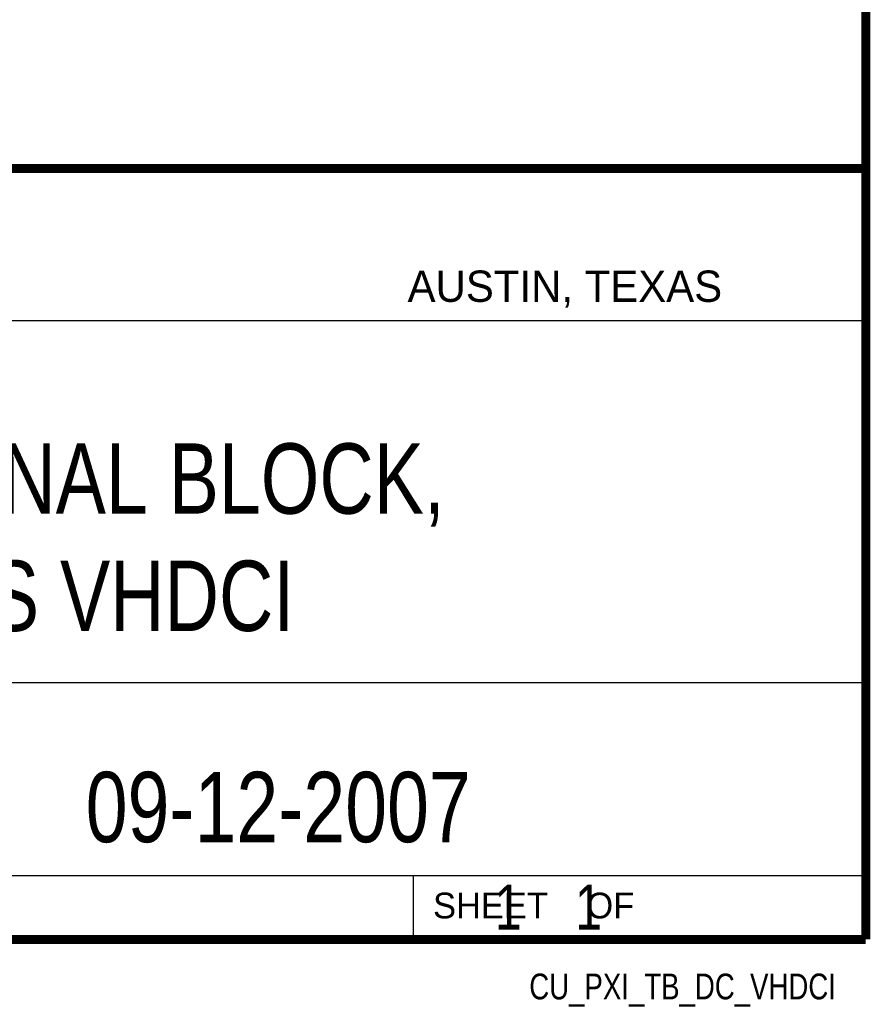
# Model space of a CAD drawing. Header units: inches. Extents: x 0.2 to 16.8, y 0.1 to 10.8.
# Tile 10 of 15: x 14.9 to 16.8, y 0.1 to 2.3. Entities that reach past the tile are written whole.
import ezdxf
from ezdxf.enums import TextEntityAlignment as Align

# ---------------------------------------------------------------- set-up
doc = ezdxf.new("R2010")
doc.units = ezdxf.units.IN
doc.header["$LTSCALE"] = 0.935
doc.header["$MEASUREMENT"] = 0
doc.layers.get('0').update_dxf_attribs({"linetype": 'CONTINUOUS'})
doc.styles.get("Standard").update_dxf_attribs({"font": 'txt', "width": 0.8})

msp = doc.modelspace()

# ---------------------------------------------------------------- linework, layer by layer
at = {"color": 2, "linetype": 'CONTINUOUS'}
for p, q in [((13.0652, 1.9695), (16.745, 1.9695)), ((16.745, 1.9695), (16.745, 0.2605)), ((13.0653, 1.6329), (16.75, 1.6329)), ((13.0652, 0.8295), (16.745, 0.8295)), ((13.0652, 0.4005), (16.745, 0.4005)), ((15.745, 0.4005), (15.745, 0.2605)), ((13.0652, 0.2605), (16.745, 0.2605)), ((15.7462, 0.2607), (16.7462, 0.2607)), ((15.7462, 0.2607), (15.7462, 0.2602)), ((15.7462, 0.2602), (16.7462, 0.2602)), ((16.7462, 0.2607), (16.7462, 0.2602))]:
    msp.add_line(p, q, dxfattribs=at)
at = {"color": 7, "linetype": 'CONTINUOUS', "const_width": 0.02}
for points in [[(16.75, 0.2586), (16.75, 10.7586)], [(11.4718, 1.9702), (16.75, 1.9707)], [(0.25, 0.2586), (16.75, 0.2586)]]:
    msp.add_lwpolyline(points, dxfattribs=at)

# ---------------------------------------------------------------- texts
at = {"color": 2, "linetype": 'CONTINUOUS'}
for s, height, p in [('AUSTIN, TEXAS', 0.069617, (15.7327, 1.6745)), ('SHEET    OF', 0.057262, (15.7892, 0.3052))]:
    msp.add_text(s, height=height, dxfattribs=at).set_placement(p)
at = {"color": 2, "linetype": 'CONTINUOUS', "width": 0.8}
msp.add_text('CU_PXI_TB_DC_VHDCI', height=0.057262, dxfattribs=at).set_placement((16.6837, 0.1254), align=Align.RIGHT)
at = {"color": 7, "linetype": 'CONTINUOUS'}
for s, insert, char_height, width, attachment_point in [('PXI TERMINAL BLOCK,\\P68 POS VHDCI', (14.9051, 1.3603), 0.15625, 2.375, 2), ('09-12-2007 ', (15.4455, 0.6307), 0.15625, 1.375, 2), ('    1    1', (15.8075, 0.3805), 0.1, 0.8, 1)]:
    msp.add_mtext(s, dxfattribs=dict(at, insert=insert, char_height=char_height, width=width, attachment_point=attachment_point))

doc.saveas('drawing.dxf')
